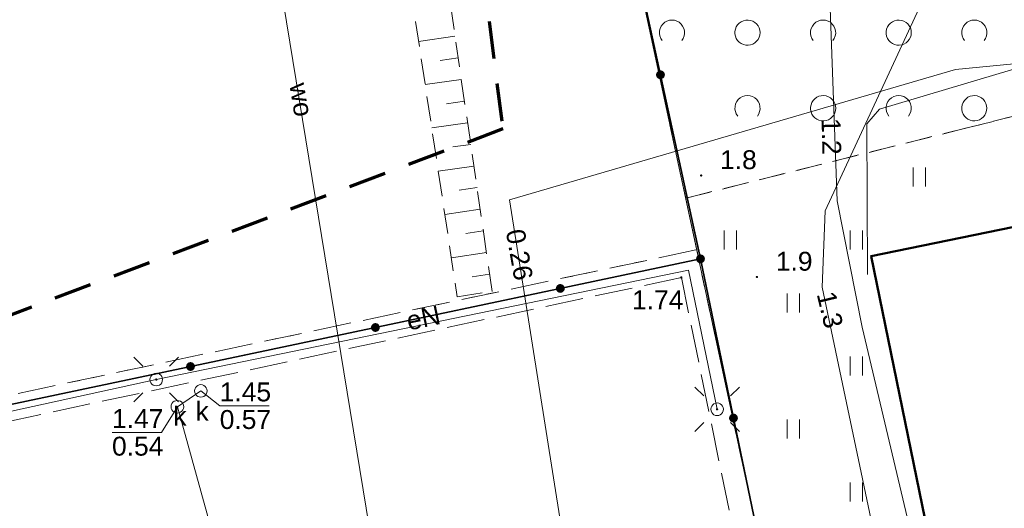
# Model space of a CAD drawing. Extents: x 5479252 to 5479673, y 5984576 to 5984875.
# Tile 19 of 36: x 5479396 to 5479435, y 5984753 to 5984772. Entities that reach past the tile are written whole.
import ezdxf
from ezdxf.enums import TextEntityAlignment as Align

# ---------------------------------------------------------------- set-up
doc = ezdxf.new("R2010")
doc.units = 0
for name, pattern in [('PRZER1-1', [1, 0.5, -0.5]), ('PRZER2-1', [1.5, 1, -0.5]), ('PRZER3-1', [2, 1.5, -0.5]), ('PRZER3-2', [2.5, 1.5, -1])]:
    doc.linetypes.add(name, pattern=pattern)
doc.layers.get('0').update_dxf_attribs({"linetype": 'CONTINUOUS'})
for name, color, linetype, lineweight in [('GESBZO', 7, 'CONTINUOUS', 50), ('GESDZI', 7, 'CONTINUOUS', 18), ('GSLKOG', 7, 'CONTINUOUS', 35), ('GSPWPN', 7, 'CONTINUOUS', 13), ('GSPWPN_O', 7, 'CONTINUOUS', 13), ('GSPWPS', 7, 'CONTINUOUS', 13), ('GSPWPS_O', 7, 'CONTINUOUS', 13), ('GSSOTW', 7, 'CONTINUOUS', 18), ('GSSUTR', 7, 'CONTINUOUS', 18), ('GSSZAD', 7, 'CONTINUOUS', 18), ('GSSZSN', 7, 'CONTINUOUS', 18), ('GUPELA', 7, 'CONTINUOUS', 18), ('GUPPRZ_O', 7, 'CONTINUOUS', 18), ('zakres', 5, 'CONTINUOUS', 70)]:
    doc.layers.add(name, color=color, linetype=linetype, lineweight=lineweight)
for name, color, linetype, lineweight, true_color in [('GESKKL', 7, 'CONTINUOUS', 18, 0x24bc24), ('GESUZY', 7, 'CONTINUOUS', 18, 0x008000), ('GULEPR', 1, 'CONTINUOUS', 18, 0xff0000), ('GULEPR_O', 1, 'CONTINUOUS', 18, 0xff0000), ('GULKPR', 7, 'CONTINUOUS', 18, 0x803300), ('GULWPR', 5, 'CONTINUOUS', 18, 0x0000ff), ('GULWPR_O', 5, 'CONTINUOUS', 18, 0x0000ff), ('GUPKSD', 7, 'CONTINUOUS', 18, 0x803300), ('GUPKSD_O', 7, 'CONTINUOUS', 18, 0x803300)]:
    doc.layers.add(name, color=color, linetype=linetype, lineweight=lineweight, true_color=true_color)
doc.styles.add('Arial', font='arial.ttf')

# ---------------------------------------------------------------- blocks, each defined once
blk = doc.blocks.new('GUPKSD1_1')
at = {"color": 0}
blk.add_lwpolyline([(0, 0.25), (0.064705, 0.241481), (0.125, 0.216506), (0.176777, 0.176777), (0.216506, 0.125), (0.241481, 0.064705), (0.25, 0), (0.241481, -0.064705), (0.216506, -0.125), (0.176777, -0.176777), (0.125, -0.216506), (0.064705, -0.241481), (0, -0.25), (-0.064705, -0.241481), (-0.125, -0.216506), (-0.176777, -0.176777), (-0.216506, -0.125), (-0.241481, -0.064705), (-0.25, 0), (-0.241481, 0.064705), (-0.216506, 0.125), (-0.176777, 0.176777), (-0.125, 0.216506), (-0.064705, 0.241481)], close=True, dxfattribs=at)
blk = doc.blocks.new('GSPWPS1')
blk.add_hatch(color=0).paths.add_polyline_path([(-0.045, 0), (-0.043467, -0.011647), (-0.038971, -0.0225), (-0.03182, -0.03182), (-0.0225, -0.038971), (-0.011647, -0.043467), (0, -0.045), (0.011647, -0.043467), (0.0225, -0.038971), (0.03182, -0.03182), (0.038971, -0.0225), (0.043467, -0.011647), (0.045, 0), (0.043467, 0.011647), (0.038971, 0.0225), (0.03182, 0.03182), (0.0225, 0.038971), (0.011647, 0.043467), (0, 0.045), (-0.011647, 0.043467), (-0.0225, 0.038971), (-0.03182, 0.03182), (-0.038971, 0.0225), (-0.043467, 0.011647)])
blk = doc.blocks.new('GSPWPN1')
blk.add_hatch(color=0).paths.add_polyline_path([(-0.045, 0), (-0.043467, -0.011647), (-0.038971, -0.0225), (-0.03182, -0.03182), (-0.0225, -0.038971), (-0.011647, -0.043467), (0, -0.045), (0.011647, -0.043467), (0.0225, -0.038971), (0.03182, -0.03182), (0.038971, -0.0225), (0.043467, -0.011647), (0.045, 0), (0.043467, 0.011647), (0.038971, 0.0225), (0.03182, 0.03182), (0.0225, 0.038971), (0.011647, 0.043467), (0, 0.045), (-0.011647, 0.043467), (-0.0225, 0.038971), (-0.03182, 0.03182), (-0.038971, 0.0225), (-0.043467, 0.011647)])
blk = doc.blocks.new('KOLO')
blk.add_hatch(color=0).paths.add_polyline_path([(-0.175, 0), (-0.169037, -0.045293), (-0.151554, -0.0875), (-0.123744, -0.123744), (-0.0875, -0.151554), (-0.045293, -0.169037), (0, -0.175), (0.045293, -0.169037), (0.0875, -0.151554), (0.123744, -0.123744), (0.151554, -0.0875), (0.169037, -0.045293), (0.175, 0), (0.169037, 0.045293), (0.151554, 0.0875), (0.123744, 0.123744), (0.0875, 0.151554), (0.045293, 0.169037), (0, 0.175), (-0.045293, 0.169037), (-0.0875, 0.151554), (-0.123744, 0.123744), (-0.151554, 0.0875), (-0.169037, 0.045293)])
blk = doc.blocks.new('GSLKOG1')
blk.add_hatch(color=0).paths.add_polyline_path([(-0.175, 0), (-0.169037, -0.045293), (-0.151554, -0.0875), (-0.123744, -0.123744), (-0.0875, -0.151554), (-0.045293, -0.169037), (0, -0.175), (0.045293, -0.169037), (0.0875, -0.151554), (0.123744, -0.123744), (0.151554, -0.0875), (0.169037, -0.045293), (0.175, 0), (0.169037, 0.045293), (0.151554, 0.0875), (0.123744, 0.123744), (0.0875, 0.151554), (0.045293, 0.169037), (0, 0.175), (-0.045293, 0.169037), (-0.0875, 0.151554), (-0.123744, 0.123744), (-0.151554, 0.0875), (-0.169037, 0.045293)])
blk = doc.blocks.new('GUPELA1')
at = {"color": 0}
blk.add_lwpolyline([(0, 0.25), (0.064705, 0.241481), (0.125, 0.216506), (0.176777, 0.176777), (0.216506, 0.125), (0.241481, 0.064705), (0.25, 0), (0.241481, -0.064705), (0.216506, -0.125), (0.176777, -0.176777), (0.125, -0.216506), (0.064705, -0.241481), (0, -0.25), (-0.064705, -0.241481), (-0.125, -0.216506), (-0.176777, -0.176777), (-0.216506, -0.125), (-0.241481, -0.064705), (-0.25, 0), (-0.241481, 0.064705), (-0.216506, 0.125), (-0.176777, 0.176777), (-0.125, 0.216506), (-0.064705, 0.241481)], close=True, dxfattribs=at)
blk = doc.blocks.new('GUPELA2')
blk.add_hatch(color=0).paths.add_polyline_path([(-0.001087, 0.044987), (0.011881, 0.043403), (0.021281, 0.03965), (0.030065, 0.033482), (0.038133, 0.023893), (0.043117, 0.012881), (0.044986, 0.001113), (0.044323, -0.007777), (0.040557, -0.019497), (0.033417, -0.030138), (0.024849, -0.037517), (0.013788, -0.042836), (0.002013, -0.044955), (-0.00982, -0.043916), (-0.020466, -0.040077), (-0.029541, -0.033946), (-0.036867, -0.025804), (-0.04187, -0.01649), (-0.04461, -0.005909), (-0.044532, 0.006476), (-0.041285, 0.017903), (-0.034764, 0.028574), (-0.024479, 0.03776), (-0.013449, 0.042943)])
at = {"color": 0}
for points in [[(-0.883883, 0.883883), (-0.53033, 0.53033)], [(0.883883, 0.883883), (0.53033, 0.53033)], [(-0.883883, -0.883883), (-0.53033, -0.53033)], [(0.883883, -0.883883), (0.53033, -0.53033)]]:
    blk.add_lwpolyline(points, dxfattribs=at)
blk = doc.blocks.new('GSSUTR1')
at = {"color": 0}
for points in [[(-0.25666, 0.36165), (-0.25666, -0.38835)], [(0.24334, -0.38835), (0.24334, 0.36165)]]:
    blk.add_lwpolyline(points, dxfattribs=at)
blk = doc.blocks.new('GSSZAD1')
at = {"color": 0}
blk.add_lwpolyline([(0.5, 0), (0.490964, 0.094626), (0.464184, 0.185831), (0.420627, 0.27032), (0.361867, 0.34504), (0.290028, 0.407288), (0.207708, 0.454816), (0.117879, 0.485906), (0.023791, 0.499434), (-0.071157, 0.494911), (-0.163534, 0.4725), (-0.25, 0.433013), (-0.32743, 0.377875), (-0.393027, 0.309079), (-0.444418, 0.229113), (-0.479746, 0.140866), (-0.497736, 0.047528), (-0.497736, -0.047528), (-0.479746, -0.140866), (-0.444418, -0.229113), (-0.393027, -0.309079), (-0.32743, -0.377875), (-0.25, -0.433013), (-0.163534, -0.4725), (-0.071157, -0.494911), (0.023791, -0.499434), (0.117879, -0.485906), (0.207708, -0.454816), (0.290028, -0.407288), (0.361867, -0.34504), (0.420627, -0.27032), (0.464184, -0.185831), (0.490964, -0.094626)], close=True, dxfattribs=at)
blk = doc.blocks.new('GSSZAD2')
at = {"color": 0}
blk.add_lwpolyline([(-0.390312, -0.3125), (-0.445567, -0.226869), (-0.482312, -0.131814), (-0.49902, -0.031282), (-0.494998, 0.070549), (-0.470412, 0.169449), (-0.426283, 0.26131), (-0.364446, 0.342315), (-0.287468, 0.409099), (-0.198548, 0.458889), (-0.10138, 0.489614), (0, 0.5), (0.10138, 0.489614), (0.198548, 0.458889), (0.287468, 0.409099), (0.364446, 0.342315), (0.426283, 0.26131), (0.470412, 0.169449), (0.494998, 0.070549), (0.49902, -0.031282), (0.482312, -0.131814), (0.445567, -0.226869), (0.390312, -0.3125)], dxfattribs=at)

msp = doc.modelspace()

# ---------------------------------------------------------------- linework, layer by layer
at = {"layer": 'GESBZO', "color": 18, "linetype": 'Continuous', "lineweight": 50, "true_color": 0x0a0909, "elevation": 10.18}
msp.add_lwpolyline([(5479440.32, 5984759.06), (5479444.58, 5984738.33), (5479435.36, 5984736.43), (5479429.96, 5984762.78), (5479439.18, 5984764.67)], close=True, dxfattribs=at)
at = {"layer": 'GESDZI', "color": 7, "linetype": 'Continuous', "lineweight": 18, "elevation": 10.22}
msp.add_lwpolyline([(5479294.827, 5984868.57), (5479333.8, 5984817.55), (5479340.75, 5984808.64), (5479385.3, 5984750.66), (5479398.56, 5984731.62), (5479401.38, 5984729.48), (5479428.97, 5984735.35), (5479418.42, 5984784.61), (5479593.87, 5984758.28), (5479609.91, 5984691.17), (5479671.413, 5984704.239)], dxfattribs=at)
msp.add_lwpolyline([(5479609.91, 5984691.17), (5479593.87, 5984758.28), (5479418.42, 5984784.61), (5479428.97, 5984735.35), (5479401.38, 5984729.48), (5479424.55, 5984696.25), (5479434.07, 5984654.6)], close=True, dxfattribs=at)
at = {"layer": 'GESKKL', "color": 82, "linetype": 'PRZER3-1', "lineweight": 18, "true_color": 0x24bc24, "elevation": 10.06}
msp.add_lwpolyline([(5479382.41, 5984754.43), (5479423.04, 5984763.03), (5479418.42, 5984784.61), (5479487.419, 5984774.255), (5479491.08, 5984798.58), (5479486.39, 5984808.99), (5479458.45, 5984802.93), (5479449.04, 5984809.53), (5479441.75, 5984831.49), (5479366.06, 5984826.33), (5479329.027, 5984823.798), (5479333.8, 5984817.55), (5479340.75, 5984808.64)], close=True, dxfattribs=at)
at = {"layer": 'GESUZY', "color": 96, "linetype": 'PRZER1-1', "lineweight": 18, "true_color": 0x008000, "elevation": 10.08}
for points in [[(5479382.41, 5984754.43), (5479423.04, 5984763.03), (5479418.42, 5984784.61), (5479487.419, 5984774.255), (5479491.08, 5984798.58), (5479486.39, 5984808.99), (5479458.45, 5984802.93), (5479449.04, 5984809.53), (5479441.75, 5984831.49), (5479366.06, 5984826.33), (5479329.027, 5984823.798), (5479333.8, 5984817.55), (5479340.75, 5984808.64)], [(5479609.91, 5984691.17), (5479593.87, 5984758.28), (5479487.419, 5984774.255), (5479418.42, 5984784.61), (5479423.04, 5984763.03), (5479428.97, 5984735.35), (5479401.38, 5984729.48), (5479424.55, 5984696.25), (5479434.07, 5984654.6)], [(5479382.41, 5984754.43), (5479423.04, 5984763.03), (5479428.97, 5984735.35), (5479401.38, 5984729.48), (5479398.56, 5984731.62), (5479385.3, 5984750.66)]]:
    msp.add_lwpolyline(points, close=True, dxfattribs=at)
at = {"layer": 'GSLKOG', "color": 7, "linetype": 'Continuous', "lineweight": 35, "elevation": 10.18}
for points in [[(5479431.067, 5984729.569), (5479430.774, 5984730.627), (5479430.025, 5984730.474), (5479429.45, 5984731.97), (5479428.851, 5984735.35), (5479423.19, 5984762.669), (5479418.42, 5984784.61), (5479416.296, 5984794.53), (5479437.056, 5984792.198), (5479455.023, 5984790.154), (5479480.189, 5984787.303), (5479510.472, 5984784.197)], [(5479406.089, 5984730.586), (5479401.562, 5984729.653), (5479382.71, 5984754.126), (5479423.19, 5984762.669)]]:
    msp.add_lwpolyline(points, dxfattribs=at)
at = {"layer": 'GSSOTW', "color": 7, "linetype": 'PRZER3-1', "lineweight": 18, "elevation": 10.18}
for points in [[(5479422.43, 5984761.93), (5479383.99, 5984753.71), (5479401.39, 5984730.94), (5479402.21, 5984730.49), (5479406.15, 5984731.39)], [(5479411.62, 5984732.67), (5479425.35, 5984735.48), (5479425.27, 5984735.92), (5479425.11, 5984736.42), (5479426.93, 5984736.87), (5479427.54, 5984737.02), (5479422.43, 5984761.93)]]:
    msp.add_lwpolyline(points, dxfattribs=at)
at = {"layer": 'GSSUTR', "color": 7, "linetype": 'PRZER2-1', "lineweight": 18, "elevation": 10.1}
for points in [[(5479444.516, 5984770.549), (5479433.832, 5984767.884), (5479422.663, 5984765.093), (5479423.19, 5984762.669), (5479425.304, 5984752.469), (5479428.97, 5984735.35), (5479430.025, 5984730.474), (5479430.774, 5984730.627), (5479440.378, 5984732.578)], [(5479435.36, 5984736.43), (5479429.96, 5984762.78), (5479439.18, 5984764.67)]]:
    msp.add_lwpolyline(points, dxfattribs=at)
at = {"layer": 'GSSZAD', "color": 7, "linetype": 'PRZER2-1', "lineweight": 18, "elevation": 10.1}
for points in [[(5479463.64, 5984779.577), (5479460.691, 5984781.476), (5479449.737, 5984789.428), (5479447.744, 5984790.982), (5479437.056, 5984792.198), (5479416.817, 5984794.472), (5479416.472, 5984793.705), (5479418.42, 5984784.61), (5479422.603, 5984765.078)], [(5479422.603, 5984765.078), (5479433.832, 5984767.884), (5479444.516, 5984770.549), (5479449.482, 5984773.185), (5479460.101, 5984778.355)]]:
    msp.add_lwpolyline(points, dxfattribs=at)
at = {"layer": 'GSSZSN', "color": 7, "linetype": 'PRZER2-1', "lineweight": 18, "elevation": 10.06}
msp.add_lwpolyline([(5479414.919, 5984761.378), (5479412.24, 5984779.81), (5479413.33, 5984786.72), (5479416.92, 5984794.7), (5479414.02, 5984795.61), (5479411.43, 5984786.24), (5479410.76, 5984779.5), (5479413.538, 5984761.16)], close=True, dxfattribs=at)
at = {"layer": 'GSSZSN', "color": 7, "linetype": 'Continuous', "lineweight": 18, "elevation": 10.06}
for points in [[(5479413.446, 5984771.51), (5479412.002, 5984771.3)], [(5479413.571, 5984770.651), (5479412.852, 5984770.546)], [(5479413.696, 5984769.792), (5479412.262, 5984769.583)], [(5479413.821, 5984768.932), (5479413.107, 5984768.828)], [(5479413.946, 5984768.073), (5479412.522, 5984767.866)], [(5479414.071, 5984767.214), (5479413.362, 5984767.111)], [(5479414.196, 5984766.354), (5479412.782, 5984766.149)], [(5479414.321, 5984765.495), (5479413.617, 5984765.393)], [(5479414.446, 5984764.636), (5479413.042, 5984764.432)], [(5479414.571, 5984763.776), (5479413.872, 5984763.675)], [(5479414.696, 5984762.917), (5479413.303, 5984762.714)], [(5479414.82, 5984762.058), (5479414.127, 5984761.957)]]:
    msp.add_lwpolyline(points, dxfattribs=at)
at = {"layer": 'GULEPR', "color": 1, "linetype": 'Continuous', "lineweight": 18, "true_color": 0xff0000, "elevation": 10.14}
for points in [[(5479433.876, 5984741.927), (5479432.892, 5984746.111), (5479429.6, 5984759.96), (5479428.62, 5984764.973), (5479428.34, 5984772.617), (5479428.144, 5984783.09), (5479427.64, 5984793.703), (5479416.719, 5984795.355), (5479408.962, 5984796.503), (5479402.298, 5984797.959), (5479390.229, 5984800.704)], [(5479432.46, 5984773.92), (5479428.14, 5984764.58), (5479428.02, 5984761.55), (5479432.31, 5984741.18), (5479434.47, 5984741.5)], [(5479423.85, 5984756.7), (5479422.71, 5984762.22), (5479401.59, 5984757.88)], [(5479401.59, 5984757.88), (5479386.05, 5984754.48), (5479383.55, 5984753.94), (5479396.41, 5984735.6)]]:
    msp.add_lwpolyline(points, dxfattribs=at)
at = {"layer": 'GULKPR', "color": 36, "linetype": 'Continuous', "lineweight": 18, "true_color": 0x803300, "elevation": 10.14}
for points in [[(5479495.734, 5984763.285), (5479476.77, 5984765.354), (5479470.123, 5984773.713), (5479448.831, 5984771.694), (5479433.31, 5984770.183), (5479415.611, 5984765.011), (5479421.139, 5984730.075), (5479427.247, 5984701.638), (5479431.282, 5984683.379), (5479437.397, 5984655.292)], [(5479405.86, 5984744.42), (5479402.43, 5984756.8), (5479403.36, 5984757.43)]]:
    msp.add_lwpolyline(points, dxfattribs=at)
at = {"layer": 'GULWPR', "color": 5, "linetype": 'Continuous', "lineweight": 18, "true_color": 0x0000ff, "elevation": 10.14}
for points in [[(5479429.818, 5984762.043), (5479429.79, 5984768.023), (5479430.295, 5984768.612), (5479438.773, 5984771.138), (5479447.896, 5984772.795), (5479445.061, 5984789.525), (5479433.664, 5984791.546), (5479421.481, 5984793.792), (5479412.526, 5984795.617), (5479399.782, 5984797.918), (5479382.602, 5984801.287), (5479370.588, 5984803.926), (5479353.182, 5984807.647), (5479346.362, 5984808.979), (5479344.93, 5984811.337), (5479336.481, 5984821.526), (5479324.214, 5984836.32), (5479315.119, 5984847.605), (5479303.974, 5984861.388), (5479298.207, 5984868.57)], [(5479429.818, 5984762.043), (5479429.79, 5984768.023), (5479430.295, 5984768.612), (5479438.773, 5984771.138), (5479447.896, 5984772.795), (5479445.061, 5984789.525), (5479433.664, 5984791.546), (5479421.481, 5984793.792), (5479412.526, 5984795.617), (5479402.61, 5984797.31), (5479399.782, 5984797.918), (5479382.602, 5984801.287), (5479370.588, 5984803.926), (5479353.182, 5984807.647)], [(5479411.69, 5984741.96), (5479402.85, 5984795.99), (5479402.61, 5984797.31)]]:
    msp.add_lwpolyline(points, dxfattribs=at)
at = {"layer": 'GUPPRZ_O', "color": 36, "linetype": 'Continuous', "lineweight": 13, "true_color": 0x803300, "elevation": 10.8, "flags": 128}
for points in [[(5479403.36, 5984757.43), (5479404.11, 5984756.841), (5479406.07, 5984756.841)], [(5479402.43, 5984756.8), (5479401.795, 5984755.784), (5479399.835, 5984755.784)]]:
    msp.add_lwpolyline(points, dxfattribs=at)
at = {"layer": 'zakres', "linetype": 'PRZER3-2'}
for p, q in [((5479410.701, 5984804.343), (5479415.342, 5984767.824)), ((5479410.701, 5984804.343), (5479415.342, 5984767.824)), ((5479415.342, 5984767.824), (5479359.35, 5984746.65))]:
    msp.add_line(p, q, dxfattribs=at)

# ---------------------------------------------------------------- block references
at = {"layer": 'GSLKOG', "color": 7, "linetype": 'Continuous', "lineweight": 35}
for name, p, rotation in [('KOLO', (5479421.602, 5984769.975, 10.18), 102.2653157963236), ('KOLO', (5479421.602, 5984769.975, 10.18), 102.2653157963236), ('GSLKOG1', (5479423.19, 5984762.669, 10.18), 11.91697454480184), ('KOLO', (5479417.627, 5984761.495, 10.18), 11.91697454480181), ('KOLO', (5479417.627, 5984761.495, 10.18), 11.91697454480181), ('KOLO', (5479410.288, 5984759.946, 10.18), 11.91697454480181), ('KOLO', (5479410.288, 5984759.946, 10.18), 11.91697454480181), ('KOLO', (5479402.95, 5984758.397, 10.18), 11.91697454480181), ('KOLO', (5479402.95, 5984758.397, 10.18), 11.91697454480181), ('KOLO', (5479424.499, 5984756.353, 10.18), 101.7070526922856), ('KOLO', (5479424.499, 5984756.353, 10.18), 101.7070526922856)]:
    msp.add_blockref(name, p, dxfattribs=dict(at, rotation=rotation))
at = {"layer": 'GSPWPN', "color": 7, "linetype": 'Continuous', "lineweight": 13}
for p in [(5479423.216, 5984765.98, 10.08), (5479425.43, 5984761.95, 10.08)]:
    msp.add_blockref('GSPWPN1', p, dxfattribs=at)
at = {"layer": 'GSPWPS', "color": 7, "linetype": 'Continuous', "lineweight": 13}
msp.add_blockref('GSPWPS1', (5479422.43, 5984761.93, 10.08), dxfattribs=at)
at = {"layer": 'GSSUTR', "color": 7, "linetype": 'Continuous', "lineweight": 18}
for p in [(5479431.881, 5984765.93, 10.1), (5479424.381, 5984763.43, 10.1), (5479429.381, 5984763.43, 10.1), (5479426.881, 5984760.93, 10.1), (5479429.381, 5984758.43, 10.1), (5479426.881, 5984755.93, 10.1), (5479429.381, 5984753.43, 10.1)]:
    msp.add_blockref('GSSUTR1', p, dxfattribs=at)
at = {"layer": 'GSSZAD', "color": 7, "linetype": 'Continuous', "lineweight": 18}
for name, p in [('GSSZAD2', (5479422.056, 5984771.647, 10.1)), ('GSSZAD1', (5479425.056, 5984771.647, 10.1)), ('GSSZAD2', (5479428.056, 5984771.647, 10.1)), ('GSSZAD1', (5479431.056, 5984771.647, 10.1)), ('GSSZAD2', (5479434.056, 5984771.647, 10.1)), ('GSSZAD2', (5479425.056, 5984768.647, 10.1)), ('GSSZAD1', (5479428.056, 5984768.647, 10.1)), ('GSSZAD2', (5479431.056, 5984768.647, 10.1)), ('GSSZAD1', (5479434.056, 5984768.647, 10.1))]:
    msp.add_blockref(name, p, dxfattribs=at)
at = {"layer": 'GUPELA', "color": 7, "linetype": 'Continuous', "lineweight": 18}
for name, p in [('GUPELA2', (5479401.59, 5984757.88, 10.16)), ('GUPELA1', (5479401.59, 5984757.88, 10.16)), ('GUPELA2', (5479423.85, 5984756.7, 10.16)), ('GUPELA1', (5479423.85, 5984756.7, 10.16))]:
    msp.add_blockref(name, p, dxfattribs=at)
at = {"layer": 'GUPKSD', "color": 36, "linetype": 'Continuous', "lineweight": 18, "true_color": 0x803300}
for p in [(5479403.36, 5984757.43, 10.16), (5479402.43, 5984756.8, 10.16)]:
    msp.add_blockref('GUPKSD1_1', p, dxfattribs=at)

# ---------------------------------------------------------------- texts
at = {"layer": 'GSPWPN_O', "color": 7, "linetype": 'Continuous', "lineweight": 0, "style": 'Arial'}
for s, p in [('1.8', (5479423.966, 5984766.23, 10.8)), ('1.9', (5479426.18, 5984762.2, 10.8))]:
    msp.add_text(s, height=0.75, dxfattribs=at).set_placement(p)
at = {"layer": 'GSPWPS_O', "color": 7, "linetype": 'Continuous', "lineweight": 0, "style": 'Arial'}
msp.add_text('1.74', height=0.75, dxfattribs=at).set_placement((5479420.474, 5984760.668, 10.8))
at = {"layer": 'GULEPR_O', "color": 1, "linetype": 'Continuous', "lineweight": 0, "true_color": 0xff0000, "style": 'Arial'}
msp.add_text('eN', height=0.75, rotation=11.6122, dxfattribs=at).set_placement((5479412.268, 5984759.96, 10.8), align=Align.CENTER)
at = {"layer": 'GULWPR_O', "color": 5, "linetype": 'Continuous', "lineweight": 0, "true_color": 0x0000ff, "style": 'Arial'}
msp.add_text('wo', height=0.75, rotation=279.292, dxfattribs=at).set_placement((5479406.98, 5984768.928, 10.8), align=Align.CENTER)
at = {"layer": 'GUPKSD_O', "color": 36, "linetype": 'Continuous', "lineweight": 0, "true_color": 0x803300, "style": 'Arial'}
for p in [(5479403.671, 5984756.249, 10.8), (5479402.793, 5984756.052, 10.8)]:
    msp.add_text('k', height=0.75, dxfattribs=at).set_placement(p, align=Align.RIGHT)
at = {"layer": 'GUPPRZ_O', "color": 1, "linetype": 'Continuous', "lineweight": 0, "true_color": 0xff0000, "style": 'Arial'}
for s, rotation, p in [('1.2', 271.4616, (5479427.994, 5984768.248, 10.8)), ('1.3', 283.3813, (5479427.798, 5984761.273, 10.8))]:
    msp.add_text(s, height=0.75, rotation=rotation, dxfattribs=at).set_placement(p)
at = {"layer": 'GUPPRZ_O', "color": 36, "linetype": 'Continuous', "lineweight": 0, "true_color": 0x803300, "style": 'Arial'}
for s, rotation, p in [('0.26', 280.0105, (5479415.46, 5984763.773, 10.8)), ('1.45', 360, (5479404.11, 5984757.014, 10.8)), ('1.47', 360, (5479399.835, 5984755.956, 10.8)), ('0.57', 360, (5479404.11, 5984755.919, 10.8)), ('0.54', 360, (5479399.835, 5984754.861, 10.8))]:
    msp.add_text(s, height=0.75, rotation=rotation, dxfattribs=at).set_placement(p)

doc.saveas('drawing.dxf')
